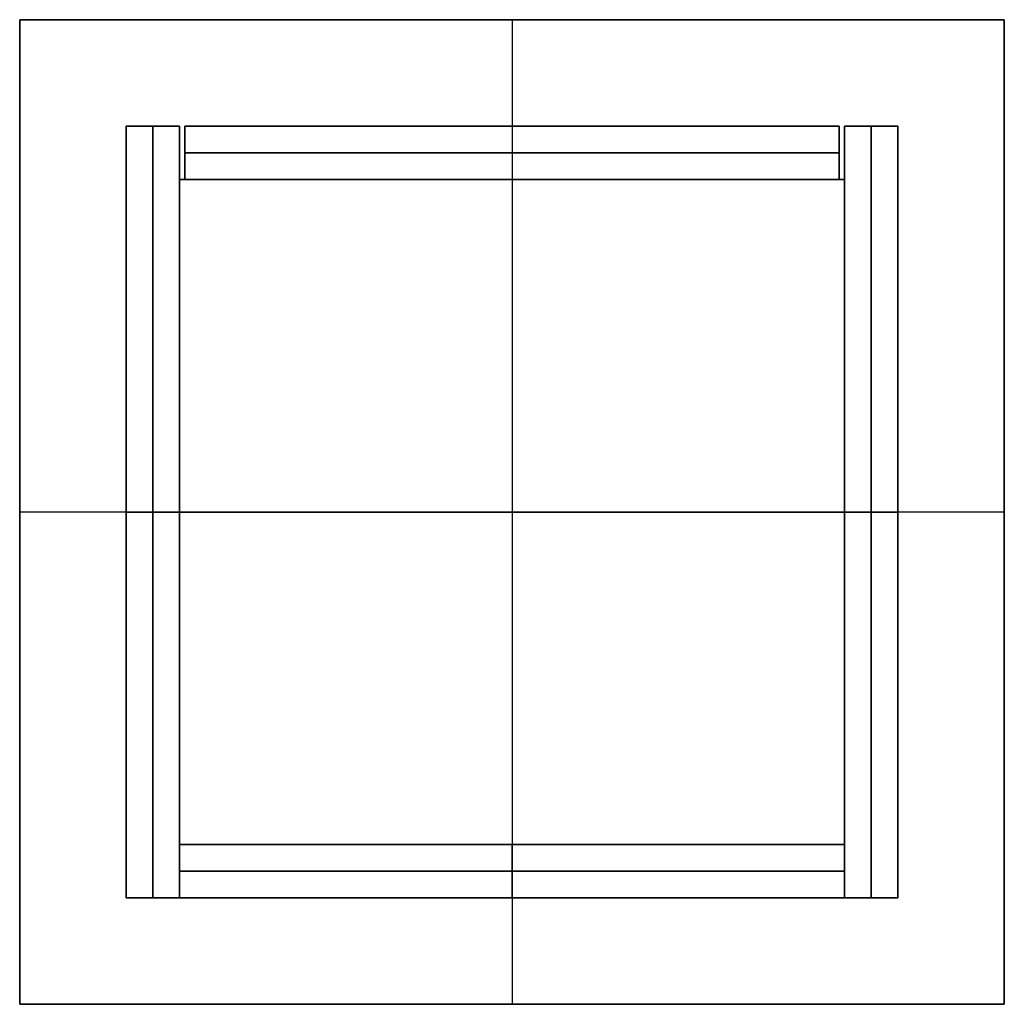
# Model space of a CAD drawing. Header units: millimetres. Extents: x -185 to 185, y -185 to 185.
import ezdxf

# ---------------------------------------------------------------- set-up
doc = ezdxf.new("R2010")
doc.units = ezdxf.units.MM
doc.layers.add('Défaut', color=7, linetype='Continuous', true_color=0x000000)

msp = doc.modelspace()

# ---------------------------------------------------------------- linework, layer by layer
at = {"layer": 'Défaut'}
for p, q in [((185, -185, 530), (185, 185, 530)), ((185, -185, 430), (185, 185, 430)), ((-185, 185, 530), (-185, -185, 530)), ((185, 185, 530), (-185, 185, 530)), ((-185, 185, 430), (-185, -185, 430)), ((185, 185, 430), (-185, 185, 430)), ((0, 185, 520), (0, 185, 540)), ((0, 185, 540), (0, -185, 540)), ((0, 185, 520), (0, -185, 520)), ((0, 185, 420), (0, 185, 440)), ((0, 185, 440), (0, -185, 440)), ((0, 185, 420), (0, -185, 420)), ((-145, 145, 480), (-145, -145, 480)), ((-125, 145, 480), (-145, 145, 480)), ((-145, 145, 210), (-145, -145, 210)), ((-125, 145, 210), (-145, 145, 210)), ((-135, 145, 440), (-135, 145, 520)), ((-135, 145, 520), (-135, -145, 520)), ((-135, -145, 440), (-135, 145, 440)), ((-135, 145), (-135, 145, 420)), ((-135, 145, 420), (-135, -145, 420)), ((-135, -145), (-135, 145)), ((-125, -145, 480), (-125, 145, 480)), ((-125, -145, 210), (-125, 145, 210)), ((-123, 145, 212), (-123, 125, 212)), ((123, 145, 212), (-123, 145, 212)), ((0, 145, 6), (0, 125, 6)), ((0, 145, 418), (0, 125, 418)), ((0, 145, 6), (0, 145, 418)), ((123, 145, 212), (123, 125, 212)), ((125, 145, 480), (125, -145, 480)), ((145, 145, 480), (125, 145, 480)), ((125, 145, 210), (125, -145, 210)), ((145, 145, 210), (125, 145, 210)), ((135, 145, 440), (135, 145, 520)), ((135, 145, 520), (135, -145, 520)), ((135, -145, 440), (135, 145, 440)), ((135, 145), (135, 145, 420)), ((135, 145, 420), (135, -145, 420)), ((135, -145), (135, 145)), ((145, -145, 480), (145, 145, 480)), ((145, -145, 210), (145, 145, 210)), ((-123, 135, 6), (123, 135, 6)), ((-123, 135, 418), (-123, 135, 6)), ((123, 135, 418), (-123, 135, 418)), ((123, 135, 6), (123, 135, 418)), ((125, 125, 330), (-125, 125, 330)), ((-125, 125, 330), (-125, -125, 330)), ((125, 125, 14), (-125, 125, 14)), ((-125, 125, 14), (-125, -125, 14)), ((123, 125, 212), (-123, 125, 212)), ((0, 125, 320), (0, 125, 340)), ((0, 125, 320), (0, -125, 320)), ((0, 125, 340), (0, -125, 340)), ((0, 125, 4), (0, 125, 24)), ((0, 125, 4), (0, -125, 4)), ((0, 125, 24), (0, -125, 24)), ((0, 125, 6), (0, 125, 418)), ((125, 125, 330), (125, -125, 330)), ((125, 125, 14), (125, -125, 14)), ((-185, 0, 520), (-185, 0, 540)), ((185, 0, 540), (-185, 0, 540)), ((185, 0, 520), (-185, 0, 520)), ((-185, 0, 420), (-185, 0, 440)), ((185, 0, 440), (-185, 0, 440)), ((185, 0, 420), (-185, 0, 420)), ((-145, 0, 440), (-145, 0, 520)), ((-125, 0, 520), (-145, 0, 520)), ((-145, 0, 440), (-125, 0, 440)), ((-145, 0), (-145, 0, 420)), ((-125, 0, 420), (-145, 0, 420)), ((-145, 0), (-125, 0)), ((-125, 0, 440), (-125, 0, 520)), ((-125, 0), (-125, 0, 420)), ((-125, 0, 340), (-125, 0, 320)), ((-125, 0, 320), (125, 0, 320)), ((125, 0, 340), (-125, 0, 340)), ((-125, 0, 24), (-125, 0, 4)), ((-125, 0, 4), (125, 0, 4)), ((125, 0, 24), (-125, 0, 24)), ((125, 0, 440), (125, 0, 520)), ((145, 0, 520), (125, 0, 520)), ((125, 0, 440), (145, 0, 440)), ((125, 0), (125, 0, 420)), ((145, 0, 420), (125, 0, 420)), ((125, 0), (145, 0)), ((125, 0, 320), (125, 0, 340)), ((125, 0, 4), (125, 0, 24)), ((145, 0, 440), (145, 0, 520)), ((145, 0), (145, 0, 420)), ((185, 0, 520), (185, 0, 540)), ((185, 0, 420), (185, 0, 440)), ((125, -125, 330), (-125, -125, 330)), ((125, -125, 14), (-125, -125, 14)), ((-125, -145, 220), (-125, -125, 220)), ((125, -125, 220), (-125, -125, 220)), ((0, -125, 320), (0, -125, 340)), ((0, -125, 4), (0, -125, 24)), ((0, -145, 420), (0, -125, 420)), ((0, -145, 20), (0, -125, 20)), ((0, -125, 420), (0, -125, 20)), ((125, -145, 220), (125, -125, 220)), ((-125, -135, 420), (125, -135, 420)), ((-125, -135, 20), (-125, -135, 420)), ((125, -135, 20), (-125, -135, 20)), ((125, -135, 420), (125, -135, 20)), ((-145, -145, 480), (-125, -145, 480)), ((-145, -145, 210), (-125, -145, 210)), ((-135, -145, 440), (-135, -145, 520)), ((-135, -145), (-135, -145, 420)), ((-125, -145, 220), (125, -145, 220)), ((0, -145, 20), (0, -145, 420)), ((125, -145, 480), (145, -145, 480)), ((125, -145, 210), (145, -145, 210)), ((135, -145, 440), (135, -145, 520)), ((135, -145), (135, -145, 420)), ((-185, -185, 530), (185, -185, 530)), ((-185, -185, 430), (185, -185, 430)), ((0, -185, 520), (0, -185, 540)), ((0, -185, 420), (0, -185, 440))]:
    msp.add_line(p, q, dxfattribs=at)
for points in [[(-185, 185, 520), (-185, 0, 520), (-185, -185, 520)], [(-185, -185, 540), (-185, 0, 540), (-185, 185, 540)], [(-185, 185, 540), (-185, 185, 530), (-185, 185, 520)], [(185, 185, 520), (0, 185, 520), (-185, 185, 520)], [(-185, 185, 540), (0, 185, 540), (185, 185, 540)], [(-185, 185, 420), (-185, 0, 420), (-185, -185, 420)], [(-185, -185, 440), (-185, 0, 440), (-185, 185, 440)], [(-185, 185, 440), (-185, 185, 430), (-185, 185, 420)], [(185, 185, 420), (0, 185, 420), (-185, 185, 420)], [(-185, 185, 440), (0, 185, 440), (185, 185, 440)], [(185, 185, 540), (185, 185, 530), (185, 185, 520)], [(185, -185, 520), (185, 0, 520), (185, 185, 520)], [(185, 185, 540), (185, 0, 540), (185, -185, 540)], [(185, 185, 440), (185, 185, 430), (185, 185, 420)], [(185, -185, 420), (185, 0, 420), (185, 185, 420)], [(185, 185, 440), (185, 0, 440), (185, -185, 440)], [(-145, 145, 440), (-145, 0, 440), (-145, -145, 440)], [(-145, -145, 520), (-145, 0, 520), (-145, 145, 520)], [(-145, 145, 520), (-145, 145, 480), (-145, 145, 440)], [(-125, 145, 440), (-135, 145, 440), (-145, 145, 440)], [(-145, 145, 520), (-135, 145, 520), (-125, 145, 520)], [(-145, 145), (-145, 0), (-145, -145)], [(-145, -145, 420), (-145, 0, 420), (-145, 145, 420)], [(-145, 145, 420), (-145, 145, 210), (-145, 145)], [(-125, 145), (-135, 145), (-145, 145)], [(-145, 145, 420), (-135, 145, 420), (-125, 145, 420)], [(-125, 145, 520), (-125, 145, 480), (-125, 145, 440)], [(-125, -145, 440), (-125, 0, 440), (-125, 145, 440)], [(-125, 145, 520), (-125, 0, 520), (-125, -145, 520)], [(-125, 145, 420), (-125, 145, 210), (-125, 145)], [(-125, -145), (-125, 0), (-125, 145)], [(-125, 145, 420), (-125, 0, 420), (-125, -145, 420)], [(-123, 145, 6), (0, 145, 6), (123, 145, 6)], [(-123, 125, 6), (-123, 135, 6), (-123, 145, 6)], [(-123, 145, 418), (-123, 145, 212), (-123, 145, 6)], [(-123, 125, 418), (-123, 135, 418), (-123, 145, 418)], [(123, 145, 418), (0, 145, 418), (-123, 145, 418)], [(123, 145, 6), (123, 135, 6), (123, 125, 6)], [(123, 125, 418), (123, 135, 418), (123, 145, 418)], [(123, 145, 6), (123, 145, 212), (123, 145, 418)], [(125, 145, 440), (125, 0, 440), (125, -145, 440)], [(125, -145, 520), (125, 0, 520), (125, 145, 520)], [(125, 145, 520), (125, 145, 480), (125, 145, 440)], [(145, 145, 440), (135, 145, 440), (125, 145, 440)], [(125, 145, 520), (135, 145, 520), (145, 145, 520)], [(125, 145), (125, 0), (125, -145)], [(125, -145, 420), (125, 0, 420), (125, 145, 420)], [(125, 145, 420), (125, 145, 210), (125, 145)], [(145, 145), (135, 145), (125, 145)], [(125, 145, 420), (135, 145, 420), (145, 145, 420)], [(145, 145, 520), (145, 145, 480), (145, 145, 440)], [(145, -145, 440), (145, 0, 440), (145, 145, 440)], [(145, 145, 520), (145, 0, 520), (145, -145, 520)], [(145, 145, 420), (145, 145, 210), (145, 145)], [(145, -145), (145, 0), (145, 145)], [(145, 145, 420), (145, 0, 420), (145, -145, 420)], [(-125, 125, 320), (0, 125, 320), (125, 125, 320)], [(-125, 125, 340), (-125, 125, 330), (-125, 125, 320)], [(125, 125, 340), (0, 125, 340), (-125, 125, 340)], [(-125, 125, 320), (-125, 0, 320), (-125, -125, 320)], [(-125, -125, 340), (-125, 0, 340), (-125, 125, 340)], [(-125, 125, 4), (0, 125, 4), (125, 125, 4)], [(-125, 125, 24), (-125, 125, 14), (-125, 125, 4)], [(125, 125, 24), (0, 125, 24), (-125, 125, 24)], [(-125, 125, 4), (-125, 0, 4), (-125, -125, 4)], [(-125, -125, 24), (-125, 0, 24), (-125, 125, 24)], [(123, 125, 6), (0, 125, 6), (-123, 125, 6)], [(-123, 125, 6), (-123, 125, 212), (-123, 125, 418)], [(-123, 125, 418), (0, 125, 418), (123, 125, 418)], [(123, 125, 418), (123, 125, 212), (123, 125, 6)], [(125, 125, 320), (125, 125, 330), (125, 125, 340)], [(125, 125, 320), (125, 0, 320), (125, -125, 320)], [(125, -125, 340), (125, 0, 340), (125, 125, 340)], [(125, 125, 4), (125, 125, 14), (125, 125, 24)], [(125, 125, 4), (125, 0, 4), (125, -125, 4)], [(125, -125, 24), (125, 0, 24), (125, 125, 24)], [(-125, -125, 320), (-125, -125, 330), (-125, -125, 340)], [(125, -125, 320), (0, -125, 320), (-125, -125, 320)], [(-125, -125, 340), (0, -125, 340), (125, -125, 340)], [(-125, -125, 4), (-125, -125, 14), (-125, -125, 24)], [(125, -125, 4), (0, -125, 4), (-125, -125, 4)], [(-125, -125, 24), (0, -125, 24), (125, -125, 24)], [(125, -125, 420), (0, -125, 420), (-125, -125, 420)], [(-125, -125, 420), (-125, -135, 420), (-125, -145, 420)], [(-125, -125, 420), (-125, -125, 220), (-125, -125, 20)], [(-125, -125, 20), (-125, -135, 20), (-125, -145, 20)], [(-125, -125, 20), (0, -125, 20), (125, -125, 20)], [(125, -125, 340), (125, -125, 330), (125, -125, 320)], [(125, -125, 24), (125, -125, 14), (125, -125, 4)], [(125, -145, 20), (125, -135, 20), (125, -125, 20)], [(125, -125, 20), (125, -125, 220), (125, -125, 420)], [(125, -125, 420), (125, -135, 420), (125, -145, 420)], [(-145, -145, 440), (-135, -145, 440), (-125, -145, 440)], [(-125, -145, 520), (-135, -145, 520), (-145, -145, 520)], [(-145, -145, 520), (-145, -145, 480), (-145, -145, 440)], [(-145, -145), (-135, -145), (-125, -145)], [(-125, -145, 420), (-135, -145, 420), (-145, -145, 420)], [(-145, -145, 420), (-145, -145, 210), (-145, -145)], [(-125, -145, 440), (-125, -145, 480), (-125, -145, 520)], [(-125, -145), (-125, -145, 210), (-125, -145, 420)], [(-125, -145, 420), (0, -145, 420), (125, -145, 420)], [(-125, -145, 20), (-125, -145, 220), (-125, -145, 420)], [(125, -145, 20), (0, -145, 20), (-125, -145, 20)], [(125, -145, 440), (135, -145, 440), (145, -145, 440)], [(145, -145, 520), (135, -145, 520), (125, -145, 520)], [(125, -145, 520), (125, -145, 480), (125, -145, 440)], [(125, -145), (135, -145), (145, -145)], [(145, -145, 420), (135, -145, 420), (125, -145, 420)], [(125, -145, 420), (125, -145, 210), (125, -145)], [(125, -145, 420), (125, -145, 220), (125, -145, 20)], [(145, -145, 440), (145, -145, 480), (145, -145, 520)], [(145, -145), (145, -145, 210), (145, -145, 420)], [(-185, -185, 520), (-185, -185, 530), (-185, -185, 540)], [(-185, -185, 520), (0, -185, 520), (185, -185, 520)], [(185, -185, 540), (0, -185, 540), (-185, -185, 540)], [(-185, -185, 420), (-185, -185, 430), (-185, -185, 440)], [(-185, -185, 420), (0, -185, 420), (185, -185, 420)], [(185, -185, 440), (0, -185, 440), (-185, -185, 440)], [(185, -185, 540), (185, -185, 530), (185, -185, 520)], [(185, -185, 440), (185, -185, 430), (185, -185, 420)]]:
    msp.add_open_spline(points, degree=2, dxfattribs=at)

doc.saveas('drawing.dxf')
